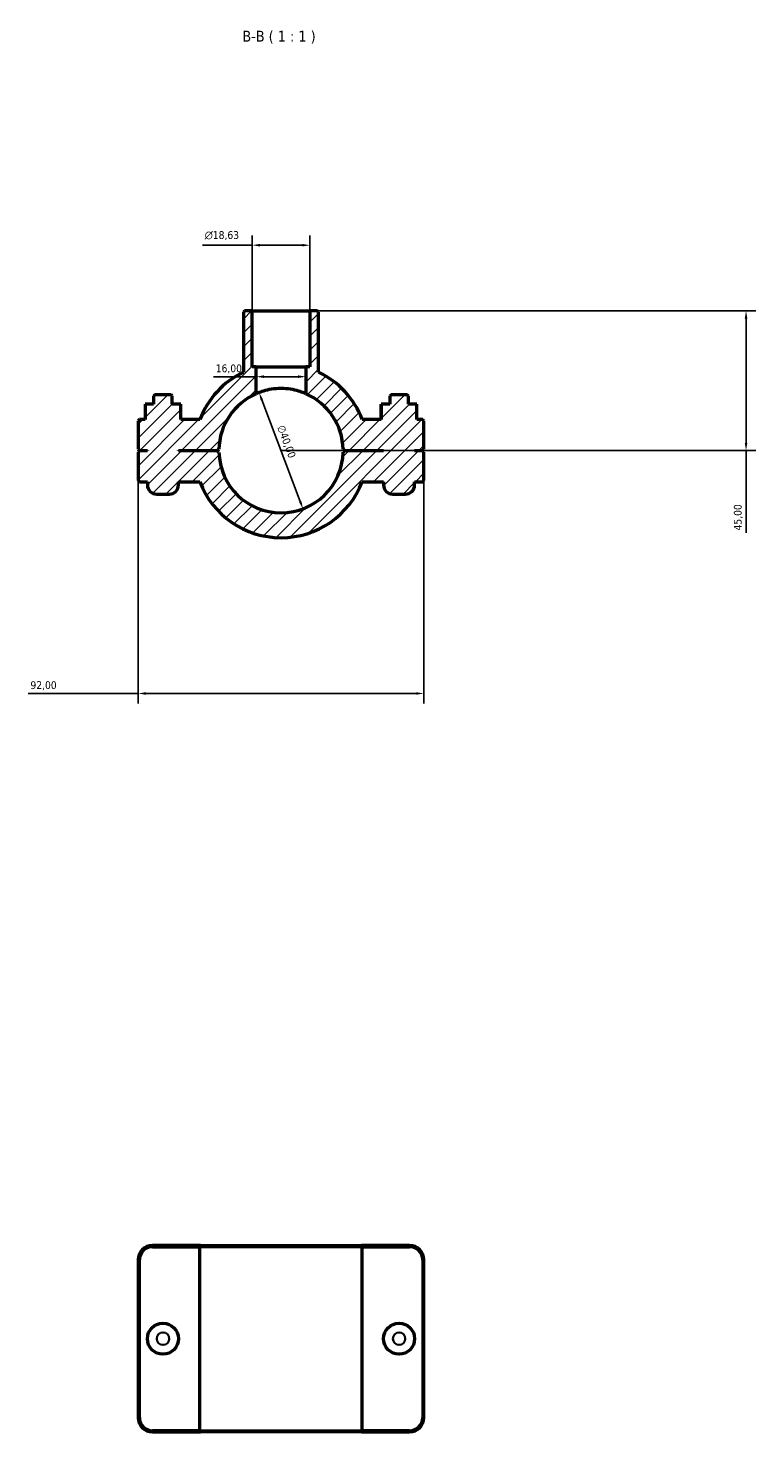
# Model space of a CAD drawing. Header units: millimetres. Extents: x 0 to 1138, y 0 to 1083.
# Tile 4 of 6: x 345 to 579, y 631 to 1083. Entities that reach past the tile are written whole.
import ezdxf

# ---------------------------------------------------------------- set-up
doc = ezdxf.new("R2010")
doc.units = ezdxf.units.MM
for name, color, linetype, lineweight in [('Dimension (ISO)', 7, 'Continuous', 25), ('Hatch (ISO)', 7, 'Continuous', 18), ('Symbol (ISO)', 7, 'Continuous', 25), ('Visible (ISO)', 7, 'Continuous', 50), ('Visible Narrow (ISO)', 7, 'Continuous', 35)]:
    doc.layers.add(name, color=color, linetype=linetype, lineweight=lineweight)
doc.styles.add('Label Text (ISO)', font='tahoma.ttf')
doc.styles.add('Note Text (ISO)', font='tahoma.ttf')
doc.dimstyles.new('Default (ISO)', dxfattribs={"dimtxt": 2.5, "dimasz": 2.5, "dimexe": 3.175, "dimexo": 0, "dimgap": 0.762, "dimtad": 1, "dimrnd": 1e-08, "dimzin": 0, "dimtxsty": 'Note Text (ISO)', "dimcen": 0.09, "dimdle": 10, "dimclrd": 256, "dimclre": 256, "dimclrt": 232, "dimazin": 0, "dimtfac": 1.40208, "dimtmove": 0, "dimatfit": 3, "dimfxl": 1, "dimtolj": 1, "dimtzin": 0, "dimlwd": -1, "dimlwe": -1, "dimarcsym": 0})

# ---------------------------------------------------------------- blocks, each defined once
blk = doc.blocks.new('*D11')
at = {"layer": 'Defpoints', "color": 0, "transparency": 16777216}
for p in [(419.47, 965.5), (433.59, 928.07)]:
    blk.add_point(p, dxfattribs=at)
at = {"layer": 'Dimension (ISO)', "transparency": 16777216}
blk.add_line((432.71, 930.41), (420.35, 963.16), dxfattribs=at)
blk.add_arc((426.53, 946.79), 20, 66.4218, 119.7762, dxfattribs=at)
for points in [[(420.74, 963.3), (419.96, 963.01), (419.47, 965.5)], [(433.1, 930.56), (432.32, 930.27), (433.59, 928.07)]]:
    blk.add_solid(points, dxfattribs=at)
at = {"layer": 'Dimension (ISO)', "color": 232, "true_color": 0xca0064, "transparency": 16777216, "insert": (427.56, 955.32), "char_height": 2.5, "attachment_point": 1, "rotation": 290.6804, "style": 'Note Text (ISO)'}
blk.add_mtext('\\A1;∅40,00', dxfattribs=at)
blk = doc.blocks.new('*D12')
at = {"layer": 'Defpoints', "color": 0, "transparency": 16777216}
for p in [(435.85, 991.79), (426.53, 946.79), (576.2, 946.79)]:
    blk.add_point(p, dxfattribs=at)
at = {"layer": 'Dimension (ISO)', "transparency": 16777216}
for p, q in [((435.85, 991.79), (579.38, 991.79)), ((576.2, 989.29), (576.2, 949.29)), ((426.53, 946.79), (579.38, 946.79)), ((576.2, 946.79), (576.2, 920.35))]:
    blk.add_line(p, q, dxfattribs=at)
for points in [[(575.78, 989.29), (576.62, 989.29), (576.2, 991.79)], [(575.78, 949.29), (576.62, 949.29), (576.2, 946.79)]]:
    blk.add_solid(points, dxfattribs=at)
at = {"layer": 'Dimension (ISO)', "color": 232, "true_color": 0xca0064, "transparency": 16777216, "insert": (572.27, 921.11), "char_height": 2.5, "attachment_point": 1, "rotation": 90, "style": 'Note Text (ISO)'}
blk.add_mtext('\\A1;45,00', dxfattribs=at)
blk = doc.blocks.new('*D13')
at = {"layer": 'Defpoints', "color": 0, "transparency": 16777216}
for p in [(380.53, 937.19), (472.53, 937.19), (380.53, 868.65)]:
    blk.add_point(p, dxfattribs=at)
at = {"layer": 'Dimension (ISO)', "transparency": 16777216}
for p, q in [((380.53, 937.19), (380.53, 865.47)), ((472.53, 937.19), (472.53, 865.47)), ((380.53, 868.65), (345.12, 868.65)), ((470.03, 868.65), (383.03, 868.65))]:
    blk.add_line(p, q, dxfattribs=at)
for points in [[(383.03, 869.06), (383.03, 868.23), (380.53, 868.65)], [(470.03, 869.06), (470.03, 868.23), (472.53, 868.65)]]:
    blk.add_solid(points, dxfattribs=at)
at = {"layer": 'Dimension (ISO)', "color": 232, "true_color": 0xca0064, "transparency": 16777216, "insert": (345.88, 872.58), "char_height": 2.5, "attachment_point": 1, "style": 'Note Text (ISO)'}
blk.add_mtext('\\A1;92,00', dxfattribs=at)
blk = doc.blocks.new('*D14')
at = {"layer": 'Defpoints', "color": 0, "transparency": 16777216}
for p in [(418.53, 970.6), (418.53, 970.6), (434.53, 970.6)]:
    blk.add_point(p, dxfattribs=at)
at = {"layer": 'Dimension (ISO)', "transparency": 16777216}
for p, q in [((418.53, 970.6), (404.75, 970.6)), ((432.03, 970.6), (421.03, 970.6))]:
    blk.add_line(p, q, dxfattribs=at)
for points in [[(421.03, 971.02), (421.03, 970.18), (418.53, 970.6)], [(432.03, 971.02), (432.03, 970.18), (434.53, 970.6)]]:
    blk.add_solid(points, dxfattribs=at)
at = {"layer": 'Dimension (ISO)', "color": 232, "true_color": 0xca0064, "transparency": 16777216, "insert": (405.52, 974.53), "char_height": 2.5, "attachment_point": 1, "style": 'Note Text (ISO)'}
blk.add_mtext('\\A1;16,00', dxfattribs=at)
blk = doc.blocks.new('*D15')
at = {"layer": 'Defpoints', "color": 0, "transparency": 16777216}
for p in [(417.22, 1012.91), (417.22, 991.79), (435.85, 991.79)]:
    blk.add_point(p, dxfattribs=at)
at = {"layer": 'Dimension (ISO)', "transparency": 16777216}
for p, q in [((417.22, 1012.91), (401.23, 1012.91)), ((417.22, 991.79), (417.22, 1016.08)), ((433.35, 1012.91), (419.72, 1012.91)), ((435.85, 991.79), (435.85, 1016.08))]:
    blk.add_line(p, q, dxfattribs=at)
for points in [[(419.72, 1013.32), (419.72, 1012.49), (417.22, 1012.91)], [(433.35, 1013.32), (433.35, 1012.49), (435.85, 1012.91)]]:
    blk.add_solid(points, dxfattribs=at)
at = {"layer": 'Dimension (ISO)', "color": 232, "true_color": 0xca0064, "transparency": 16777216, "insert": (401.99, 1017.43), "char_height": 2.5, "attachment_point": 1, "style": 'Note Text (ISO)'}
blk.add_mtext('\\A1;\\fAIGDT|b0|i0;\\H2.5000;\\ln\\fTahoma|b0|i0;\\H2.5000;18,63', dxfattribs=at)

msp = doc.modelspace()

# ---------------------------------------------------------------- hatches: boundary and pattern name
at = {"layer": 'Hatch (ISO)'}
h = msp.add_hatch(dxfattribs=at)
h.set_pattern_fill('ANSI31', color=256, scale=25.4, style=0)
h.set_pattern_definition([(45, (0, 0), (-2.245064, 2.245064), [])])
edge = h.paths.add_edge_path()
edge.add_line((414.821, 991.785), (414.421, 991.385))
edge.add_line((414.421, 991.385), (414.421, 972.031))
edge.add_ellipse((426.531, 946.785), major_axis=(-12.11, 25.246), ratio=1, start_angle=0, end_angle=43.44851)
edge.add_line((400.378, 956.785), (394.287, 956.785))
edge.add_line((394.287, 956.785), (394.287, 961.785))
edge.add_line((394.287, 961.785), (391.531, 961.785))
edge.add_line((391.531, 961.785), (391.531, 964.385))
edge.add_line((391.531, 964.385), (391.131, 964.785))
edge.add_line((391.131, 964.785), (385.931, 964.785))
edge.add_line((385.931, 964.785), (385.531, 964.385))
edge.add_line((385.531, 964.385), (385.531, 961.785))
edge.add_line((385.531, 961.785), (382.775, 961.785))
edge.add_line((382.775, 961.785), (382.775, 956.785))
edge.add_line((382.775, 956.785), (380.931, 956.785))
edge.add_line((380.931, 956.785), (380.531, 956.385))
edge.add_line((380.531, 956.385), (380.531, 947.235))
edge.add_line((380.531, 947.235), (380.931, 946.835))
edge.add_line((380.931, 946.835), (383.531, 946.835))
edge.add_line((383.531, 946.835), (383.531, 946.735))
edge.add_line((383.531, 946.735), (380.931, 946.735))
edge.add_line((380.931, 946.735), (380.531, 946.335))
edge.add_line((380.531, 946.335), (380.531, 937.185))
edge.add_line((380.531, 937.185), (380.931, 936.785))
edge.add_line((380.931, 936.785), (383.531, 936.785))
edge.add_line((383.531, 936.785), (383.531, 935.785))
edge.add_ellipse((386.531, 935.785), major_axis=(-3, 0), ratio=1, start_angle=0, end_angle=90)
edge.add_line((386.531, 932.785), (390.531, 932.785))
edge.add_ellipse((390.531, 935.785), major_axis=(0, -3), ratio=1, start_angle=0, end_angle=90)
edge.add_line((393.531, 935.785), (393.531, 936.785))
edge.add_line((393.531, 936.785), (400.378, 936.785))
edge.add_ellipse((426.531, 946.785), major_axis=(-26.153, -10), ratio=1, start_angle=0, end_angle=138.15034)
edge.add_line((452.685, 936.785), (459.531, 936.785))
edge.add_line((459.531, 936.785), (459.531, 935.785))
edge.add_ellipse((462.531, 935.785), major_axis=(-3, 0), ratio=1, start_angle=0, end_angle=90)
edge.add_line((462.531, 932.785), (466.531, 932.785))
edge.add_ellipse((466.531, 935.785), major_axis=(0, -3), ratio=1, start_angle=0, end_angle=90)
edge.add_line((469.531, 935.785), (469.531, 936.785))
edge.add_line((469.531, 936.785), (472.131, 936.785))
edge.add_line((472.131, 936.785), (472.531, 937.185))
edge.add_line((472.531, 937.185), (472.531, 946.335))
edge.add_line((472.531, 946.335), (472.131, 946.735))
edge.add_line((472.131, 946.735), (469.531, 946.735))
edge.add_line((469.531, 946.735), (469.531, 946.835))
edge.add_line((469.531, 946.835), (472.131, 946.835))
edge.add_line((472.131, 946.835), (472.531, 947.235))
edge.add_line((472.531, 947.235), (472.531, 956.385))
edge.add_line((472.531, 956.385), (472.131, 956.785))
edge.add_line((472.131, 956.785), (470.287, 956.785))
edge.add_line((470.287, 956.785), (470.287, 961.785))
edge.add_line((470.287, 961.785), (467.531, 961.785))
edge.add_line((467.531, 961.785), (467.531, 964.385))
edge.add_line((467.531, 964.385), (467.131, 964.785))
edge.add_line((467.131, 964.785), (461.931, 964.785))
edge.add_line((461.931, 964.785), (461.531, 964.385))
edge.add_line((461.531, 964.385), (461.531, 961.785))
edge.add_line((461.531, 961.785), (458.775, 961.785))
edge.add_line((458.775, 961.785), (458.775, 956.785))
edge.add_line((458.775, 956.785), (452.685, 956.785))
edge.add_ellipse((426.531, 946.785), major_axis=(26.153, 10), ratio=1, start_angle=0, end_angle=43.44851)
edge.add_line((438.641, 972.031), (438.641, 991.385))
edge.add_line((438.641, 991.385), (438.241, 991.785))
edge.add_line((438.241, 991.785), (435.847, 991.785))
edge.add_line((435.847, 991.785), (435.847, 973.785))
edge.add_line((435.847, 973.785), (434.531, 973.785))
edge.add_line((434.531, 973.785), (434.531, 965.115))
edge.add_ellipse((426.531, 946.785), major_axis=(8, 18.33), ratio=1, start_angle=294.86735, end_angle=360, ccw=False)
edge.add_line((446.526, 947.235), (446.931, 946.835))
edge.add_line((446.931, 946.835), (459.531, 946.835))
edge.add_line((459.531, 946.835), (459.531, 946.735))
edge.add_line((459.531, 946.735), (446.931, 946.735))
edge.add_line((446.931, 946.735), (446.526, 946.335))
edge.add_ellipse((426.531, 946.785), major_axis=(19.995, -0.45), ratio=1, start_angle=182.57835, end_angle=360, ccw=False)
edge.add_line((406.536, 946.335), (406.131, 946.735))
edge.add_line((406.131, 946.735), (393.531, 946.735))
edge.add_line((393.531, 946.735), (393.531, 946.835))
edge.add_line((393.531, 946.835), (406.131, 946.835))
edge.add_line((406.131, 946.835), (406.536, 947.235))
edge.add_ellipse((426.531, 946.785), major_axis=(-19.995, 0.45), ratio=1, start_angle=294.86735, end_angle=360, ccw=False)
edge.add_line((418.531, 965.115), (418.531, 973.785))
edge.add_line((418.531, 973.785), (417.216, 973.785))
edge.add_line((417.216, 973.785), (417.216, 991.785))
edge.add_line((417.216, 991.785), (414.821, 991.785))

# ---------------------------------------------------------------- linework, layer by layer
at = {"layer": 'Visible (ISO)'}
for p, q in [((414.821, 991.785), (414.421, 991.385)), ((414.421, 991.385), (414.421, 972.031)), ((417.216, 991.785), (414.821, 991.785)), ((417.216, 973.785), (417.216, 991.785)), ((417.216, 991.785), (435.847, 991.785)), ((438.241, 991.785), (435.847, 991.785)), ((435.847, 991.785), (435.847, 973.785)), ((438.641, 991.385), (438.241, 991.785)), ((438.641, 972.031), (438.641, 991.385)), ((418.531, 973.785), (417.216, 973.785)), ((418.531, 965.115), (418.531, 973.785)), ((418.531, 973.785), (434.531, 973.785)), ((435.847, 973.785), (434.531, 973.785)), ((434.531, 973.785), (434.531, 965.115)), ((385.931, 964.785), (385.531, 964.385)), ((385.531, 964.385), (385.531, 961.785)), ((391.131, 964.785), (385.931, 964.785)), ((391.531, 964.385), (391.131, 964.785)), ((391.531, 961.785), (391.531, 964.385)), ((461.931, 964.785), (461.531, 964.385)), ((461.531, 964.385), (461.531, 961.785)), ((467.131, 964.785), (461.931, 964.785)), ((467.531, 964.385), (467.131, 964.785)), ((467.531, 961.785), (467.531, 964.385)), ((385.531, 961.785), (382.775, 961.785)), ((382.775, 961.785), (382.775, 956.785)), ((394.287, 961.785), (391.531, 961.785)), ((394.287, 956.785), (394.287, 961.785)), ((394.287, 961.785), (394.305, 961.785)), ((394.305, 956.785), (394.305, 961.785)), ((458.775, 961.785), (458.758, 961.785)), ((458.758, 956.785), (458.758, 961.785)), ((461.531, 961.785), (458.775, 961.785)), ((458.775, 961.785), (458.775, 956.785)), ((470.287, 961.785), (467.531, 961.785)), ((470.287, 956.785), (470.287, 961.785)), ((380.931, 956.785), (380.531, 956.385)), ((380.531, 956.385), (380.531, 947.235)), ((382.775, 956.785), (380.931, 956.785)), ((400.378, 956.785), (394.287, 956.785)), ((458.775, 956.785), (452.685, 956.785)), ((472.131, 956.785), (470.287, 956.785)), ((472.531, 956.385), (472.131, 956.785)), ((472.531, 947.235), (472.531, 956.385)), ((380.531, 947.235), (380.931, 946.835)), ((380.931, 946.735), (380.531, 946.335)), ((380.531, 946.335), (380.531, 937.185)), ((380.931, 946.835), (383.531, 946.835)), ((383.531, 946.735), (380.931, 946.735)), ((383.531, 946.835), (383.531, 946.735)), ((393.531, 946.735), (393.531, 946.835)), ((393.531, 946.835), (406.131, 946.835)), ((406.131, 946.735), (393.531, 946.735)), ((406.131, 946.835), (406.536, 947.235)), ((406.536, 946.335), (406.131, 946.735)), ((446.526, 947.235), (446.931, 946.835)), ((446.931, 946.735), (446.526, 946.335)), ((446.931, 946.835), (459.531, 946.835)), ((459.531, 946.735), (446.931, 946.735)), ((459.531, 946.835), (459.531, 946.735)), ((469.531, 946.735), (469.531, 946.835)), ((469.531, 946.835), (472.131, 946.835)), ((472.131, 946.735), (469.531, 946.735)), ((472.131, 946.835), (472.531, 947.235)), ((472.531, 946.335), (472.131, 946.735)), ((472.531, 937.185), (472.531, 946.335)), ((380.531, 937.185), (380.931, 936.785)), ((380.931, 936.785), (383.531, 936.785)), ((383.531, 936.785), (383.531, 935.785)), ((393.531, 935.785), (393.531, 936.785)), ((393.531, 936.785), (400.378, 936.785)), ((452.685, 936.785), (459.531, 936.785)), ((459.531, 936.785), (459.531, 935.785)), ((469.531, 935.785), (469.531, 936.785)), ((469.531, 936.785), (472.131, 936.785)), ((472.131, 936.785), (472.531, 937.185)), ((386.531, 932.785), (390.531, 932.785)), ((462.531, 932.785), (466.531, 932.785)), ((400.655, 691.001), (385.131, 691.001)), ((385.131, 690.601), (400.378, 690.601)), ((452.685, 690.601), (400.378, 690.601)), ((400.378, 631.401), (400.378, 690.601)), ((400.655, 691.001), (452.408, 691.001)), ((467.931, 691.001), (452.408, 691.001)), ((452.685, 690.601), (467.931, 690.601)), ((452.685, 631.401), (452.685, 690.601)), ((380.531, 686.401), (380.531, 635.601)), ((380.931, 635.601), (380.931, 686.401)), ((472.131, 686.401), (472.131, 635.601)), ((472.531, 635.601), (472.531, 686.401)), ((400.378, 631.401), (385.131, 631.401)), ((385.131, 631.001), (400.655, 631.001)), ((400.378, 631.401), (452.685, 631.401)), ((452.408, 631.001), (400.655, 631.001)), ((452.408, 631.001), (467.931, 631.001)), ((467.931, 631.401), (452.685, 631.401))]:
    msp.add_line(p, q, dxfattribs=at)
for centre in [(388.531, 661.001), (464.531, 661.001)]:
    msp.add_circle(centre, 5, dxfattribs=at)
for centre, radius, start, end in [((426.531, 946.785), 28, 115.62666, 159.07517), ((426.531, 946.785), 28, 20.92483, 64.37334), ((426.531, 946.785), 20, 113.57818, 178.71083), ((426.531, 946.785), 20, 1.28917, 66.42182), ((426.531, 946.785), 20, 181.28917, 358.71083), ((386.531, 935.785), 3, 180, 270), ((390.531, 935.785), 3, 270, 0), ((426.531, 946.785), 28, 200.92483, 339.07517), ((462.531, 935.785), 3, 180, 270), ((466.531, 935.785), 3, 270, 0), ((385.131, 686.401), 4.6, 90, 180), ((385.131, 686.401), 4.2, 90, 180), ((467.931, 686.401), 4.6, 0, 90), ((467.931, 686.401), 4.2, 0, 90), ((385.131, 635.601), 4.6, 180, 270), ((385.131, 635.601), 4.2, 180, 270), ((467.931, 635.601), 4.6, 270, 0), ((467.931, 635.601), 4.2, 270, 0)]:
    msp.add_arc(centre, radius, start, end, dxfattribs=at)
msp.add_open_spline([(434.531, 965.115), (434.531, 965.115), (434.326, 965.209), (433.506, 965.535), (432.892, 965.761), (431.484, 966.176), (430.592, 966.394), (428.624, 966.7), (427.548, 966.785), (425.515, 966.785), (424.438, 966.7), (422.47, 966.394), (421.578, 966.176), (420.17, 965.761), (419.557, 965.535), (418.737, 965.209), (418.531, 965.115), (418.531, 965.115)], degree=3, knots=[0, 0, 0, 0, 0.3052461, 0.3052461, 0.6104923, 0.6104923, 0.9154296, 0.9154296, 1.2203669, 1.2203669, 1.5253043, 1.5253043, 1.8302416, 1.8302416, 2.1354877, 2.1354877, 2.4407339, 2.4407339, 2.4407339, 2.4407339], dxfattribs=at)
for points in [[(400.655, 691.001), (400.562, 690.868), (400.47, 690.734), (400.378, 690.601)], [(452.408, 691.001), (452.5, 690.868), (452.593, 690.734), (452.685, 690.601)], [(400.655, 631.001), (400.562, 631.134), (400.47, 631.267), (400.378, 631.401)], [(452.408, 631.001), (452.5, 631.134), (452.593, 631.267), (452.685, 631.401)]]:
    msp.add_open_spline(points, degree=3, dxfattribs=at)
at = {"layer": 'Visible Narrow (ISO)'}
for p, q in [((385.131, 690.621), (385.131, 690.981)), ((467.931, 690.621), (467.931, 690.981)), ((380.911, 686.401), (380.551, 686.401)), ((472.151, 686.401), (472.511, 686.401)), ((380.911, 635.601), (380.551, 635.601)), ((472.151, 635.601), (472.511, 635.601)), ((385.131, 631.381), (385.131, 631.021)), ((467.931, 631.381), (467.931, 631.021))]:
    msp.add_line(p, q, dxfattribs=at)
for centre in [(388.531, 661.001), (464.531, 661.001)]:
    msp.add_circle(centre, 2, dxfattribs=at)

# ---------------------------------------------------------------- texts
at = {"layer": 'Symbol (ISO)', "insert": (414.092, 1077.785), "char_height": 3.5, "attachment_point": 7, "style": 'Label Text (ISO)'}
msp.add_mtext('B-B ( 1 : 1 )', dxfattribs=at)

# ---------------------------------------------------------------- dimensions: what is measured, and where the dimension line sits
at = {"layer": 'Dimension (ISO)'}
dim = msp.add_linear_dim(base=(417.216, 1012.907), p1=(435.847, 991.785), p2=(417.216, 991.785), angle=180, text='\\fAIGDT|b0|i0;\\H2.5000;\\ln\\fTahoma|b0|i0;\\H2.5000;<>', dimstyle='Default (ISO)', override={"dimdec": 2, "dimtp": 0, "dimtm": 0, "dimtdec": 2, "dimtofl": 0, "dimatfit": 2}, dxfattribs=at)
dim.commit()
dim.dimension.update_dxf_attribs({"geometry": '*D15', "text_midpoint": (407.519, 1012.907), "dimtype": 160})
for base, p1, p2, angle, override, picture, middle in [((576.202, 946.785), (435.847, 991.785), (426.531, 946.785), 90, {"dimdec": 2, "dimtp": 0, "dimtm": 0, "dimtdec": 2, "dimtofl": 0, "dimatfit": 2}, '*D12', (576.202, 925.285)), ((418.531, 970.6), (434.531, 970.6), (418.531, 970.6), 180, {"dimdec": 2, "dimse1": 1, "dimse2": 1, "dimtp": 0, "dimtm": 0, "dimtdec": 2, "dimtofl": 0, "dimatfit": 2}, '*D14', (409.531, 970.6))]:
    dim = msp.add_linear_dim(base=base, p1=p1, p2=p2, angle=angle, dimstyle='Default (ISO)', override=override, dxfattribs=at)
    dim.commit()
    dim.dimension.update_dxf_attribs({"geometry": picture, "text_midpoint": middle, "dimtype": 160})
dim = msp.add_diameter_dim_2p(p1=(433.594, 928.074), p2=(419.468, 965.496), dimstyle='Default (ISO)', override={"dimdec": 2, "dimlfac": 1, "dimtp": 0, "dimtm": 0, "dimtdec": 2, "dimatfit": 2}, dxfattribs=at)
dim.commit()
dim.dimension.update_dxf_attribs({"geometry": '*D11', "text_midpoint": (425.777, 948.782), "dimtype": 163})
dim = msp.add_linear_dim(base=(380.531, 868.645), p1=(472.531, 937.185), p2=(380.531, 937.185), dimstyle='Default (ISO)', override={"dimdec": 2, "dimtp": 0, "dimtm": 0, "dimtdec": 2, "dimtofl": 0, "dimatfit": 2}, dxfattribs=at)
dim.commit()
dim.dimension.update_dxf_attribs({"geometry": '*D13', "text_midpoint": (350.031, 868.645), "dimtype": 160})

doc.saveas('drawing.dxf')
